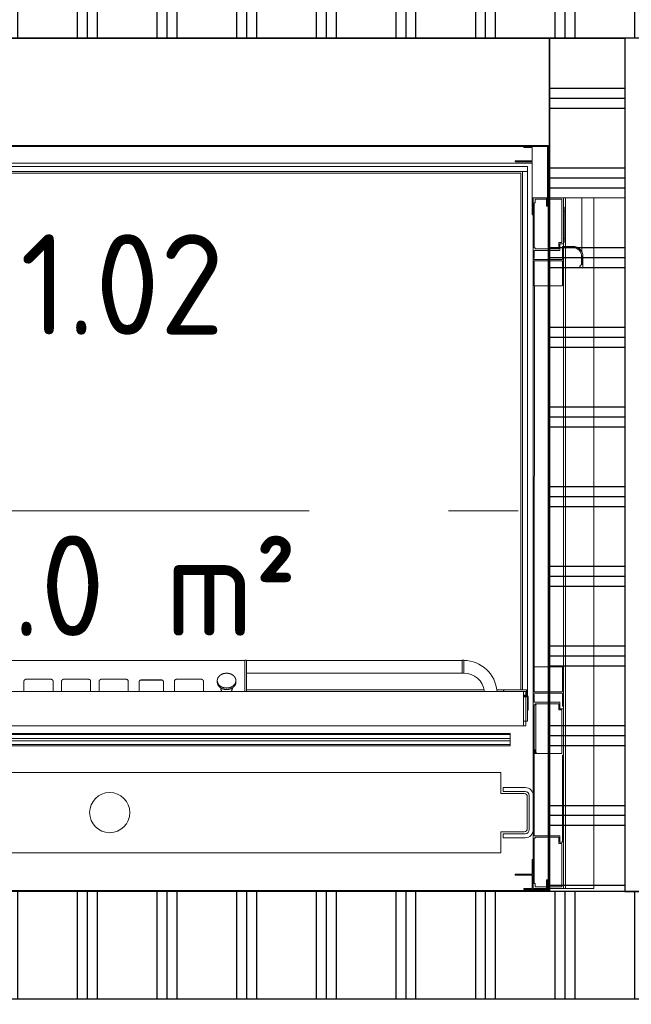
# Model space of a CAD drawing. Header units: millimetres. Extents: x -6345 to 55105, y -2390 to 56062.
# Tile 6 of 14: x 12863 to 14082, y 11867 to 13829. Entities that reach past the tile are written whole.
import ezdxf
from ezdxf.enums import TextEntityAlignment as Align

# ---------------------------------------------------------------- set-up
doc = ezdxf.new("R2010")
doc.units = ezdxf.units.MM
doc.header["$LTSCALE"] = 100
doc.linetypes.add('STYLE_06', pattern=[1.041641, 0.625, -0.208282, 0.069427, -0.138931])
for name, color, linetype, lineweight in [('00 stramien', 8, 'STYLE_06', 18), ('X-BT$23A__RuimteElement', 7, 'Continuous', 0), ('X-BT$23F__RuimteElement', 7, 'Continuous', 0), ('X-BT$23m2_RuimteElement', 7, 'Continuous', 0), ('X-BT$23NR__Ruimtenummer', 1, 'Continuous', 0), ('X-BT$23P__Algemeen', 1, 'Continuous', 0)]:
    doc.layers.add(name, color=color, linetype=linetype, lineweight=lineweight)
for name, color, linetype in [('AC22----_Binnenmuren', 8, 'Continuous'), ('AL22----_Binnenmuren', 2, 'Continuous'), ('AL23----_Vloer-lijnen', 7, 'Continuous'), ('AL66----_Transport', 7, 'Continuous'), ('X-BT$1----_Ruimtegegevens', 7, 'Continuous')]:
    doc.layers.add(name, color=color, linetype=linetype)
doc.layers.add('BL$8-GO--polylijnen', color=10, linetype='Continuous', plot=False)
doc.styles.add('Isocpeur', font='isocpeur.ttf')

# ---------------------------------------------------------------- blocks, each defined once
blk = doc.blocks.new('Ruimtefunctie')
at = {"layer": 'X-BT$23A__RuimteElement', "style": 'Isocpeur', "width": 0.94}
blk.add_attdef('RUIMTEFUNCTIE-A', text='', height=200, dxfattribs=at).set_placement((0, -600), align=Align.MIDDLE_CENTER)
at = {"layer": 'X-BT$23F__RuimteElement', "style": 'Isocpeur', "width": 0.94}
blk.add_attdef('RUIMTEFUNCTIE', text='', height=200, dxfattribs=at).set_placement((0, 300), align=Align.MIDDLE_CENTER)
at = {"layer": 'X-BT$23m2_RuimteElement', "style": 'Isocpeur', "width": 0.94}
blk.add_attdef('RUIMTEFUNCTIE-B', text='', height=200, dxfattribs=at).set_placement((0, 0), align=Align.MIDDLE_CENTER)
at = {"layer": 'X-BT$23NR__Ruimtenummer', "style": 'Isocpeur', "width": 0.94}
blk.add_attdef('RUIMTENUMMER', text='', height=200, dxfattribs=at).set_placement((0, 600), align=Align.MIDDLE_CENTER)
at = {"layer": 'X-BT$23P__Algemeen', "style": 'Isocpeur', "width": 0.94}
blk.add_attdef('PEILMAAT', text='', height=200, dxfattribs=at).set_placement((0, -300), align=Align.MIDDLE_CENTER)

msp = doc.modelspace()

# ---------------------------------------------------------------- hatches: boundary and pattern name
at = {"layer": 'AC22----_Binnenmuren'}
h = msp.add_hatch(dxfattribs=at)
h.set_pattern_fill('PLAST', color=256, scale=25, angle=90, style=0)
h.paths.add_polyline_path([(14677, 13792), (12155, 13792), (12155, 13942), (14677, 13942)])
h = msp.add_hatch(dxfattribs=at)
h.set_pattern_fill('PLAST', color=256, scale=25, style=0)
h.paths.add_polyline_path([(14069, 13792), (13919, 13792), (13919, 12092), (14069, 12092)])
h = msp.add_hatch(dxfattribs=at)
h.set_pattern_fill('PLAST', color=256, scale=25, angle=90, style=0)
h.paths.add_polyline_path([(14915, 12092), (12155, 12092), (12155, 11878), (14915, 11878)])

# ---------------------------------------------------------------- linework, layer by layer
at = {"layer": '00 stramien', "linetype": 'STYLE_06', "lineweight": 5, "ltscale": 20}
msp.add_line((55105, 12850.2), (-5895.5, 12850.2), dxfattribs=at)
at = {"layer": 'AL22----_Binnenmuren'}
for points in [[(14677, 13792), (12155, 13792), (12155, 13942), (14677, 13942)], [(13919, 13792), (14069, 13792), (14069, 12092), (13919, 12092)], [(14915, 12092), (12155, 12092), (12155, 11878), (14915, 11878)]]:
    msp.add_lwpolyline(points, close=True, dxfattribs=at)
at = {"layer": 'AL23----_Vloer-lijnen', "linetype": 'Continuous', "lineweight": 5, "ltscale": 20}
msp.add_line((14069, 12092), (14069, 13792), dxfattribs=at)
at = {"layer": 'AL66----_Transport', "lineweight": 0, "ltscale": 20}
for p, q in [((13916, 13578), (12168, 13578)), ((13868.5, 13576), (12215.5, 13576)), ((13867.5, 13575), (13867.5, 13574.2)), ((13867.5, 13575), (13867.5, 13574.2)), ((13867.7, 13574), (13884.3, 13574)), ((13867.7, 13574), (13884.3, 13574)), ((13868.5, 13576), (13914, 13576)), ((13914, 13576), (13868.5, 13576)), ((13914, 13576), (13868.5, 13576)), ((13914, 13576), (13868.5, 13576)), ((13914, 13576), (13868.5, 13576)), ((13884.5, 13573.8), (13884.5, 13547.7)), ((13884.5, 13573.8), (13884.5, 13547.7)), ((13916, 13576), (13914, 13576)), ((13915, 13558), (13915, 13575)), ((13915, 13558), (13915, 13575)), ((13916, 13576), (13916, 13578)), ((13916, 13576), (13916, 13578)), ((13916, 12094.2), (13916, 13575.8)), ((13916, 13575.8), (13918, 13575.8)), ((13916, 13575.8), (13918, 13575.8)), ((13918, 12094.2), (13918, 13575.8)), ((13915, 13458), (13915, 13558)), ((13915, 13458), (13915, 13558)), ((12201, 13543), (13883, 13543)), ((13875, 13536), (12209, 13536)), ((13850.5, 13547.3), (13850.5, 13546.5)), ((13850.5, 13547.3), (13850.5, 13546.5)), ((13884.3, 13547.5), (13850.7, 13547.5)), ((13884.3, 13547.5), (13850.7, 13547.5)), ((13851.5, 13545.5), (13859.8, 13545.5)), ((13851.5, 13545.5), (13859.8, 13545.5)), ((13861.2, 13545.5), (13884.3, 13545.5)), ((13861.2, 13545.5), (13884.3, 13545.5)), ((13875, 13536), (13875, 13533)), ((13875, 13536), (13875, 13533)), ((13875, 13529), (13875, 13533)), ((13875, 13529), (13875, 13533)), ((13884.5, 13545.3), (13884.5, 13531.2)), ((13884.5, 13545.3), (13884.5, 13531.2)), ((13865, 13526), (12219, 13526)), ((13862, 13523), (12222, 13523)), ((13862, 13523), (13862, 13515.8)), ((13862, 13523), (13862, 13515.8)), ((13862, 12493.8), (13862, 13515.8)), ((13865, 13526), (13865, 13520)), ((13865, 13526), (13875, 13526)), ((13865, 13526), (13865, 13520)), ((13865, 13526), (13875, 13526)), ((13865, 12493.8), (13865, 13520)), ((13875, 13529), (13875, 13526)), ((13875, 13529), (13875, 13526)), ((13875, 13526), (13875, 13520)), ((13875, 13526), (13875, 13520)), ((13875, 12482.4), (13875, 13520)), ((13884.5, 13531.2), (13884.5, 13455.2)), ((13886.5, 13473.8), (13886.5, 13474.1)), ((13886.5, 13473.8), (13886.5, 13474)), ((13886.7, 13474), (13886.4, 13474)), ((13886.7, 13474), (13886.4, 13474)), ((13886.5, 13465), (13886.5, 13474)), ((13886.5, 13465), (13886.5, 13474)), ((13886.5, 13473.8), (13886.5, 13474)), ((13886.7, 13474), (13886.5, 13474)), ((13886.5, 13439.7), (13886.5, 13473.8)), ((13886.5, 13440.2), (13886.5, 13473.8)), ((13886.5, 13416.2), (13886.5, 13473.8)), ((13886.5, 13473.8), (13886.5, 13354.2)), ((13886.5, 13440.2), (13886.5, 13473.8)), ((13886.7, 13474), (13912.8, 13474)), ((13886.7, 13474), (13912.8, 13474)), ((13886.7, 13474), (13914.8, 13474)), ((13946.3, 13474), (13886.7, 13474)), ((13886.7, 13474), (13914, 13474)), ((13886.7, 13474), (13914, 13474)), ((13886.7, 13474), (13914, 13474)), ((13888.5, 13374.2), (13888.5, 13463.8)), ((13888.7, 13464), (13890.3, 13464)), ((13890.5, 13464.2), (13890.5, 13470.8)), ((13890.7, 13471), (13943.3, 13471)), ((13913, 13473.8), (13913, 13457.2)), ((13913, 13473.8), (13913, 13457.2)), ((13913.2, 13457), (13914, 13457)), ((13913.2, 13457), (13914, 13457)), ((13943.5, 13470.8), (13943.5, 13384.7)), ((13946.5, 13474), (13946.3, 13474)), ((13946.5, 13474), (13946.5, 13473.8)), ((13947.5, 13474), (13946.5, 13474)), ((13946.5, 13382.2), (13946.5, 13473.8)), ((13946.5, 13455), (13948, 13455)), ((13947.5, 13474), (13950, 13474)), ((13948, 13455), (13948, 13385)), ((13950, 13474), (13950.5, 13474)), ((13950.5, 13474), (13950.5, 13445)), ((13950.5, 13474), (13962.5, 13474)), ((13962.5, 13474), (13963, 13474)), ((13963, 13474), (13970, 13474)), ((13970, 13474), (13970.5, 13474)), ((13970.5, 13474), (13982.5, 13474)), ((13982.5, 13474), (13983, 13474)), ((13983, 13474), (13983, 13366.7)), ((13983, 13474), (13997.5, 13474)), ((13997.5, 13474), (14006.1, 13474)), ((14007.5, 13474), (14006.1, 13474)), ((14007.5, 13474), (14007.5, 12098)), ((13884.5, 13453.8), (13884.5, 13441)), ((13884.5, 13453.8), (13884.5, 13441)), ((13885.5, 13440), (13886.3, 13440)), ((13885.5, 13440), (13886.3, 13440)), ((13948, 13447), (13948.5, 13447)), ((13950.5, 13439), (13950.5, 13445)), ((13950.5, 13439), (13950.5, 13401)), ((13950.5, 13395), (13950.5, 13401)), ((13937.5, 13384.3), (13937.5, 13372.2)), ((13943.3, 13384.5), (13937.7, 13384.5)), ((13939.5, 13369.2), (13939.5, 13381.8)), ((13939.7, 13382), (13946.3, 13382)), ((13944.5, 13376.8), (13944.5, 13351.2)), ((13965.5, 13377), (13944.7, 13377)), ((13946.5, 13385), (13948, 13385)), ((13946.5, 13382.2), (13946.5, 13377)), ((13946.5, 13381.8), (13946.5, 13377)), ((13948, 13393), (13948.5, 13393)), ((13950.5, 13395), (13950.5, 13377)), ((13888.5, 13354.2), (13888.5, 13368.8)), ((13890.3, 13374), (13888.7, 13374)), ((13888.7, 13369), (13939.3, 13369)), ((13890.5, 13372.2), (13890.5, 13373.8)), ((13937.3, 13372), (13890.7, 13372)), ((13946.5, 13291.2), (13946.5, 13372.5)), ((13948.5, 13374.5), (13965.5, 13374.5)), ((13950.5, 13374.5), (13950.5, 12098)), ((13982.5, 13361.2), (13982.5, 13340.1)), ((13983, 13357), (13983, 13341)), ((13985.5, 13337), (13985.5, 13357)), ((13886.5, 13354.2), (13886.5, 13353.8)), ((13886.5, 13353.8), (13886.5, 13350.8)), ((13887.5, 13353.8), (13886.5, 13353.8)), ((13886.5, 13350.8), (13886.5, 13268.9)), ((13944.3, 13351), (13886.7, 13351)), ((13887.5, 13353.8), (13888.5, 13353.8)), ((13888.5, 13353.8), (13888.5, 13354.2)), ((13888.5, 13298.7), (13888.5, 13347.8)), ((13888.7, 13348), (13944.3, 13348)), ((13944.5, 13347.8), (13944.5, 13298.7)), ((13888.5, 12539.3), (13888.7, 13298.5)), ((13944.3, 13298.5), (13888.7, 13298.5)), ((13946.5, 12567.8), (13946.5, 13291.2)), ((13886.5, 13268.9), (13886.5, 12566.3)), ((13311.5, 12551.5), (13311.5, 12552.6)), ((13314.5, 12552.6), (13311.5, 12552.6)), ((13314.5, 12551.5), (13314.5, 12552.6)), ((13745, 12526.6), (13745, 12552.6)), ((13745, 12552.6), (13748, 12552.6)), ((13748, 12552.6), (13748, 12526.6)), ((13886.5, 12566.3), (13886.5, 12487.2)), ((13946.5, 12547.2), (13946.5, 12567.8)), ((13311.5, 12552.1), (12772.5, 12552.1)), ((13311.5, 12548.8), (13311.5, 12551.5)), ((13311.5, 12544.1), (13311.5, 12548.8)), ((13311.5, 12539.6), (13311.5, 12544.1)), ((13311.5, 12539.6), (13311.5, 12528.5)), ((13745, 12552.1), (13314.5, 12552.1)), ((13314.5, 12548.8), (13314.5, 12551.5)), ((13314.5, 12544.1), (13314.5, 12548.8)), ((13314.5, 12539.6), (13314.5, 12544.1)), ((13314.5, 12539.6), (13314.5, 12528.5)), ((13888.5, 12490.2), (13888.5, 12539.3)), ((13888.7, 12539.5), (13944.3, 12539.5)), ((13944.5, 12539.3), (13944.5, 12490.2)), ((13946.5, 12461.2), (13946.5, 12546.8)), ((12876, 12514.8), (12924, 12514.8)), ((12951, 12514.8), (12999, 12514.8)), ((13026, 12514.8), (13074, 12514.8)), ((13104.9, 12513.3), (13145.1, 12513.3)), ((13105, 12513.2), (13145, 12513.2)), ((13176, 12514.8), (13224, 12514.8)), ((13311.5, 12528.5), (13311.5, 12527.3)), ((13311.5, 12527.3), (13311.5, 12490.6)), ((13314.5, 12528.5), (13314.5, 12527.3)), ((13314.5, 12527.3), (13314.5, 12490.6)), ((13745, 12527.1), (13314.5, 12527.1)), ((13745, 12526.6), (13748, 12526.6)), ((12871, 12490.6), (12871, 12510.8)), ((12929, 12510.8), (12929, 12490.6)), ((12946, 12490.6), (12946, 12510.8)), ((13004, 12510.8), (13004, 12490.6)), ((13021, 12490.6), (13021, 12510.8)), ((13079, 12510.8), (13079, 12490.6)), ((13100.9, 12490.6), (13100.9, 12510.1)), ((13101, 12490.6), (13101, 12510)), ((13149, 12510), (13149, 12490.6)), ((13149.1, 12510.1), (13149.1, 12490.6)), ((13171, 12490.6), (13171, 12510.8)), ((13229, 12510.8), (13229, 12490.6)), ((13256.5, 12512), (13256.5, 12509)), ((13264, 12495), (13263.5, 12495)), ((13264, 12495.7), (13264, 12497.1)), ((13286, 12495.7), (13286, 12497.1)), ((13286.5, 12495), (13286, 12495)), ((13293.5, 12512), (13293.5, 12509)), ((13788.7, 12493.8), (13314.5, 12493.8)), ((13827, 12493.8), (13814, 12493.8)), ((13827, 12490.6), (13827, 12493.8)), ((13828, 12493.8), (13828, 12490.6)), ((13873.1, 12493.8), (13828, 12493.8)), ((13873.1, 12483.3), (13873.1, 12493.8)), ((13873.1, 12483.3), (13873.1, 12493.8)), ((13872, 12490.6), (12217, 12490.6)), ((13264.7, 12492.5), (13264.2, 12492.5)), ((13285.8, 12492.5), (13285.3, 12492.5)), ((13867, 12490), (13867, 12490.6)), ((13867, 12488.5), (13867, 12490)), ((13867, 12486.3), (13867, 12488.5)), ((13867, 12481.7), (13867, 12486.3)), ((13867, 12483), (13868, 12483)), ((13867, 12481.7), (13867, 12422.3)), ((13867, 12481.5), (13868, 12481.5)), ((13867, 12480), (13874.9, 12480)), ((13867, 12479.5), (13875, 12479.5)), ((13868, 12483), (13868, 12481.5)), ((13868, 12483), (13873.1, 12483)), ((13868, 12481.5), (13873.1, 12481.5)), ((13872, 12490.6), (13872, 12490)), ((13872, 12490), (13872, 12488.5)), ((13872, 12488.5), (13872, 12486.3)), ((13872, 12486.3), (13872, 12481.7)), ((13872, 12483), (13873.1, 12483)), ((13872, 12422.3), (13872, 12481.7)), ((13872, 12481.5), (13873.1, 12481.5)), ((13874.9, 12480), (13872, 12480)), ((13875, 12479.5), (13872, 12479.5)), ((13873.1, 12483), (13873.1, 12483.3)), ((13873.1, 12483), (13873.1, 12483.3)), ((13875, 12453), (13875, 12479.6)), ((13875, 12453), (13875, 12479.6)), ((13875, 12431.5), (13875, 12479.5)), ((13875, 12431.5), (13875, 12479.5)), ((13876.5, 12479.6), (13876.5, 12453)), ((13876.5, 12479.6), (13876.5, 12453)), ((13886.5, 12487.2), (13886.5, 12484.2)), ((13886.5, 12484.2), (13886.5, 12483.8)), ((13886.5, 12484.2), (13887.5, 12484.2)), ((13886.5, 12483.8), (13886.5, 12364.2)), ((13886.7, 12487), (13944.3, 12487)), ((13888.3, 12484), (13886.7, 12484)), ((13888.5, 12484.2), (13887.5, 12484.2)), ((13888.5, 12483.8), (13888.5, 12484.2)), ((13888.5, 12469.2), (13888.5, 12483.8)), ((13944.3, 12490), (13888.7, 12490)), ((13944.5, 12486.8), (13944.5, 12461.2)), ((13888.5, 12374.2), (13888.5, 12463.8)), ((13939.3, 12469), (13888.7, 12469)), ((13888.7, 12464), (13890.3, 12464)), ((13890.5, 12464.2), (13890.5, 12465.8)), ((13890.7, 12466), (13937.3, 12466)), ((13891.5, 12370), (13891.5, 12463)), ((13937.5, 12465.8), (13937.5, 12453.7)), ((13939.5, 12456.2), (13939.5, 12468.8)), ((13946.3, 12456), (13939.7, 12456)), ((13944.7, 12461), (13946.3, 12461)), ((13946.5, 12461.2), (13946.5, 12455.8)), ((13946.5, 12461.2), (13946.5, 12456.2)), ((13946.5, 12364.2), (13946.5, 12455.8)), ((13876.5, 12453), (13875, 12453)), ((13876.5, 12453), (13875, 12453)), ((13937.7, 12453.5), (13943.3, 12453.5)), ((13943.5, 12453.3), (13943.5, 12367.2)), ((13872, 12421.8), (12217, 12421.8)), ((13867, 12431.5), (13875, 12431.5)), ((13867, 12421.8), (13867, 12422.3)), ((13875, 12431.5), (13872, 12431.5)), ((13872, 12422.3), (13872, 12421.8)), ((12243.5, 12407), (13840.5, 12407)), ((12243.5, 12404.5), (13840.5, 12404.5)), ((12243.5, 12397), (13840.5, 12397)), ((13840.5, 12404.5), (13840.5, 12407)), ((13840.5, 12404.5), (13840.5, 12402.5)), ((13840.5, 12397), (13840.5, 12402.5)), ((13840.5, 12392), (13840.5, 12397)), ((12243.5, 12392), (13840.5, 12392)), ((12243.5, 12384.5), (13840.5, 12384.5)), ((12243.5, 12382), (13840.5, 12382)), ((13840.5, 12386.5), (13840.5, 12392)), ((13840.5, 12386.5), (13840.5, 12384.5)), ((13840.5, 12382), (13840.5, 12384.5)), ((13886.5, 12364.2), (13886.5, 12217.8)), ((13888.5, 12203.2), (13888.5, 12374)), ((13890.3, 12374), (13888.7, 12374)), ((13890.5, 12367.2), (13890.5, 12373.8)), ((13943.3, 12367), (13890.7, 12367)), ((13946.5, 12363.5), (13945, 12363.5)), ((13945, 12363.5), (13945, 12190.5)), ((13946.5, 12364.2), (13946.5, 12363.5)), ((13946.5, 12190.5), (13946.5, 12363.5)), ((12262.5, 12329.1), (13821.5, 12329.1)), ((13821.5, 12329.1), (13821.5, 12287.1)), ((13870.5, 12299.1), (13826.5, 12299.1)), ((13826.5, 12299.1), (13826.5, 12291.1)), ((13821.5, 12287.1), (13868.5, 12287.1)), ((13826.5, 12291.1), (13870.5, 12291.1)), ((13874.5, 12281.1), (13874.5, 12217.1)), ((13874.5, 12217.1), (13874.5, 12281.1)), ((13878.5, 12215.1), (13878.5, 12283.1)), ((13878.5, 12215.1), (13878.5, 12283.1)), ((13886.5, 12215.1), (13886.5, 12283.1)), ((13886.5, 12215.1), (13886.5, 12283.1)), ((13868.5, 12211.1), (13821.5, 12211.1)), ((13821.5, 12211.1), (13821.5, 12169.1)), ((13826.5, 12207.1), (13826.5, 12199.1)), ((13870.5, 12207.1), (13826.5, 12207.1)), ((13886.5, 12217.8), (13886.5, 12098.2)), ((13939.3, 12203), (13888.7, 12203)), ((13890.5, 12198.2), (13890.5, 12199.8)), ((13890.7, 12200), (13937.3, 12200)), ((13937.5, 12199.8), (13937.5, 12187.7)), ((13939.5, 12190.2), (13939.5, 12202.8)), ((13826.5, 12199.1), (13870.5, 12199.1)), ((13888.5, 12108.2), (13888.5, 12197.8)), ((13888.7, 12198), (13890.3, 12198)), ((13937.7, 12187.5), (13943.3, 12187.5)), ((13946.3, 12190), (13939.7, 12190)), ((13943.5, 12187.3), (13943.5, 12101.2)), ((13945, 12190.5), (13946.5, 12190.5)), ((13946.5, 12190.5), (13946.5, 12189.8)), ((13946.5, 12098.2), (13946.5, 12189.8)), ((13821.5, 12169.1), (12262.5, 12169.1)), ((13884.5, 12142.2), (13884.5, 12155)), ((13884.5, 12155), (13884.5, 12142.2)), ((13884.5, 12126.7), (13884.5, 12140.8)), ((13884.5, 12140.8), (13884.5, 12126.7)), ((13885.5, 12156), (13886.3, 12156)), ((13886.3, 12156), (13885.5, 12156)), ((13886.5, 12155.8), (13886.5, 12098.2)), ((13886.5, 12098.2), (13886.5, 12155.8)), ((13850.5, 12124.7), (13850.5, 12125.5)), ((13850.5, 12125.5), (13850.5, 12124.7)), ((13884.3, 12124.5), (13850.7, 12124.5)), ((13850.7, 12124.5), (13884.3, 12124.5)), ((13851.5, 12126.5), (13859.8, 12126.5)), ((13859.8, 12126.5), (13851.5, 12126.5)), ((13860, 12126.3), (13861, 12126.3)), ((13861.2, 12126.5), (13884.3, 12126.5)), ((13884.3, 12126.5), (13861.2, 12126.5)), ((13884.5, 12098.2), (13884.5, 12124.3)), ((13884.5, 12124.3), (13884.5, 12098.2)), ((13890.3, 12108), (13888.7, 12108)), ((13890.5, 12101.2), (13890.5, 12107.8)), ((13913, 12098.2), (13913, 12114.8)), ((13913.2, 12115), (13914, 12115)), ((13915, 12114), (13915, 12097)), ((12168, 12094), (13916, 12094)), ((12168, 12092), (13916, 12092)), ((13867.5, 12097), (13867.5, 12097.8)), ((13867.5, 12097.8), (13867.5, 12097)), ((13867.7, 12098), (13884.3, 12098)), ((13884.3, 12098), (13867.7, 12098)), ((13914, 12096), (13868.5, 12096)), ((13868.5, 12096), (13914, 12096)), ((13886.7, 12098), (13912.8, 12098)), ((13914.8, 12098), (13886.7, 12098)), ((13886.7, 12098), (13946.3, 12098)), ((13943.3, 12101), (13890.7, 12101)), ((13915, 12097), (13915, 12097.8)), ((13916, 12098), (13916, 12094.2)), ((13916, 12094.2), (13918, 12094.2)), ((13916, 12094.2), (13918, 12094.2)), ((13916, 12092), (13916, 12094)), ((13916, 12094), (13916, 12092)), ((13918, 12098), (13918, 12094.2)), ((13946.3, 12098), (13946.5, 12098)), ((13946.5, 12098.2), (13946.5, 12098)), ((13946.5, 12098), (13947.5, 12098)), ((13950, 12098), (13947.5, 12098)), ((13950.5, 12098), (13950, 12098)), ((13962.5, 12098), (13950.5, 12098)), ((13963, 12098), (13962.5, 12098)), ((13970, 12098), (13963, 12098)), ((13970.5, 12098), (13970, 12098)), ((13982.5, 12098), (13970.5, 12098)), ((13983, 12098), (13982.5, 12098)), ((13997.5, 12098), (13983, 12098)), ((14006.1, 12098), (13997.5, 12098)), ((14006.1, 12098), (14007.5, 12098))]:
    msp.add_line(p, q, dxfattribs=at)
at = {"layer": 'AL66----_Transport', "linetype": 'Continuous', "lineweight": 5}
msp.add_lwpolyline([(13919, 13474), (14069, 13474), (14069, 12092), (13919, 12092)], close=True, dxfattribs=at)
at = {"layer": 'AL66----_Transport', "lineweight": 0}
msp.add_circle((13042, 12249.1), 40, dxfattribs=at)
for centre, radius, start, end in [((13868.5, 13575), 1, 90, 180), ((13868.5, 13575), 1, 90, 180), ((13867.7, 13574.2), 0.2, 180, 270), ((13867.7, 13574.2), 0.2, 180, 270), ((13884.3, 13573.8), 0.2, 0, 90), ((13884.3, 13573.8), 0.2, 0, 90), ((13914, 13575), 1, 0, 90), ((13914, 13575), 1, 0, 90), ((13850.7, 13547.3), 0.2, 90, 180), ((13850.7, 13547.3), 0.2, 90, 180), ((13851.5, 13546.5), 1, 180, 270), ((13851.5, 13546.5), 1, 180, 270), ((13859.8, 13545.7), 0.2, 270, 343.3985), ((13859.8, 13545.7), 0.2, 270, 343.3985), ((13860.5, 13545.5), 0.5, 16.6015, 163.3985), ((13860.5, 13545.5), 0.5, 16.6015, 163.3985), ((13861.2, 13545.7), 0.2, 196.6015, 270), ((13861.2, 13545.7), 0.2, 196.6015, 270), ((13884.3, 13547.7), 0.2, 270, 0), ((13884.3, 13547.7), 0.2, 270, 0), ((13884.3, 13545.3), 0.2, 0, 90), ((13884.3, 13545.3), 0.2, 0, 90), ((13914, 13475), 1, 270, 0), ((13914, 13475), 1, 270, 0), ((13914, 13475), 1, 270, 0), ((13884.7, 13455.2), 0.2, 180, 253.3985), ((13884.7, 13455.2), 0.2, 180, 253.3985), ((13884.5, 13454.5), 0.5, 286.6015, 73.3985), ((13884.5, 13454.5), 0.5, 286.6015, 73.3985), ((13886.7, 13473.8), 0.2, 90, 180), ((13886.7, 13473.8), 0.2, 90, 180), ((13886.7, 13473.8), 0.2, 90, 180), ((13886.7, 13473.8), 0.2, 90, 180), ((13886.7, 13473.8), 0.2, 90, 180), ((13886.7, 13473.8), 0.2, 90, 180), ((13886.7, 13473.8), 0.2, 90, 180), ((13888.7, 13463.8), 0.2, 90, 180), ((13890.3, 13464.2), 0.2, 270, 0), ((13890.7, 13470.8), 0.2, 90, 180), ((13912.8, 13473.8), 0.2, 0, 90), ((13912.8, 13473.8), 0.2, 0, 90), ((13913.2, 13457.2), 0.2, 180, 270), ((13913.2, 13457.2), 0.2, 180, 270), ((13914, 13458), 1, 270, 0), ((13914, 13458), 1, 270, 0), ((13943.3, 13470.8), 0.2, 0, 90), ((13946.3, 13473.8), 0.2, 0, 90), ((13884.7, 13453.8), 0.2, 106.6015, 180), ((13884.7, 13453.8), 0.2, 106.6015, 180), ((13885.5, 13441), 1, 180, 270), ((13885.5, 13441), 1, 180, 270), ((13886.3, 13440.2), 0.2, 270, 0), ((13886.3, 13440.2), 0.2, 270, 0), ((13948.5, 13445), 2, 0, 90), ((13886.3, 13416.2), 0.2, 270, 0), ((13937.7, 13384.3), 0.2, 90, 180), ((13939.7, 13381.8), 0.2, 90, 180), ((13943.3, 13384.7), 0.2, 270, 0), ((13944.7, 13376.8), 0.2, 90, 180), ((13946.3, 13382.2), 0.2, 270, 0), ((13948.5, 13395), 2, 270, 0), ((13965.5, 13357), 20, 0, 90), ((13888.7, 13374.2), 0.2, 180, 270), ((13888.7, 13368.8), 0.2, 90, 180), ((13890.3, 13373.8), 0.2, 0, 90), ((13890.7, 13372.2), 0.2, 180, 270), ((13937.3, 13372.2), 0.2, 270, 0), ((13939.3, 13369.2), 0.2, 270, 0), ((13948.5, 13372.5), 2, 90, 180), ((13965.5, 13357), 17.5, 0, 90), ((13886.7, 13350.8), 0.2, 90, 180), ((13888.7, 13347.8), 0.2, 90, 180), ((13944.3, 13351.2), 0.2, 270, 0), ((13944.3, 13347.8), 0.2, 0, 90), ((13982.5, 13337), 3, 97.1808, 0), ((13982, 13341), 1, 277.1808, 0), ((13888.7, 13298.7), 0.2, 180, 270), ((13748, 12485.6), 66.5, 4.3552, 90), ((13888.7, 12539.3), 0.2, 90, 180), ((13944.3, 12539.3), 0.2, 0, 90), ((13748, 12485.6), 41.5, 6.9895, 90), ((13873.1, 12479.6), 3.45, 0, 90), ((13873.1, 12479.6), 3.45, 0, 90), ((13873.1, 12479.6), 1.95, 0, 90), ((13873.1, 12479.6), 1.95, 0, 90), ((13886.7, 12487.2), 0.2, 180, 270), ((13886.7, 12483.8), 0.2, 90, 180), ((13888.3, 12483.8), 0.2, 0, 90), ((13888.7, 12490.2), 0.2, 180, 270), ((13944.3, 12490.2), 0.2, 270, 0), ((13944.3, 12486.8), 0.2, 0, 90), ((13888.7, 12469.2), 0.2, 180, 270), ((13888.7, 12463.8), 0.2, 90, 180), ((13890.3, 12464.2), 0.2, 270, 0), ((13890.7, 12465.8), 0.2, 90, 180), ((13894.5, 12463), 3, 90, 180), ((13937.3, 12465.8), 0.2, 0, 90), ((13939.3, 12468.8), 0.2, 0, 90), ((13939.7, 12456.2), 0.2, 180, 270), ((13944.7, 12461.2), 0.2, 180, 270), ((13946.3, 12461.2), 0.2, 270, 0), ((13946.3, 12455.8), 0.2, 0, 90), ((13937.7, 12453.7), 0.2, 180, 270), ((13943.3, 12453.3), 0.2, 0, 90), ((13841.4, 12407.5), 0.2, 90, 94), ((13888.7, 12374.2), 0.2, 180, 270), ((13890.3, 12373.8), 0.2, 0, 90), ((13890.7, 12367.2), 0.2, 180, 270), ((13894.5, 12370), 3, 180, 270), ((13943.3, 12367.2), 0.2, 270, 0), ((13870.5, 12283.1), 16, 0, 90), ((13870.5, 12283.1), 16, 0, 90), ((13868.5, 12281.1), 6, 0, 90), ((13868.5, 12281.1), 6, 0, 90), ((13870.5, 12283.1), 8, 0, 90), ((13870.5, 12283.1), 8, 0, 90), ((13868.5, 12217.1), 6, 270, 0), ((13868.5, 12217.1), 6, 270, 0), ((13870.5, 12215.1), 8, 270, 0), ((13870.5, 12215.1), 16, 270, 0), ((13870.5, 12215.1), 16, 270, 0), ((13870.5, 12215.1), 8, 270, 0), ((13888.7, 12203.2), 0.2, 180, 270), ((13890.7, 12199.8), 0.2, 90, 180), ((13937.3, 12199.8), 0.2, 0, 90), ((13939.3, 12202.8), 0.2, 0, 90), ((13888.7, 12197.8), 0.2, 90, 180), ((13890.3, 12198.2), 0.2, 270, 0), ((13937.7, 12187.7), 0.2, 180, 270), ((13939.7, 12190.2), 0.2, 180, 270), ((13943.3, 12187.3), 0.2, 0, 90), ((13946.3, 12189.8), 0.2, 0, 90), ((13885.5, 12155), 1, 90, 180), ((13885.5, 12155), 1, 90, 180), ((13884.7, 12142.2), 0.2, 180, 253.3985), ((13884.7, 12142.2), 0.2, 180, 253.3985), ((13884.7, 12140.8), 0.2, 106.6015, 180), ((13884.7, 12140.8), 0.2, 106.6015, 180), ((13884.5, 12141.5), 0.5, 286.6015, 73.3985), ((13884.5, 12141.5), 0.5, 286.6015, 73.3985), ((13886.3, 12155.8), 0.2, 0, 90), ((13886.3, 12155.8), 0.2, 0, 90), ((13851.5, 12125.5), 1, 90, 180), ((13851.5, 12125.5), 1, 90, 180), ((13850.7, 12124.7), 0.2, 180, 270), ((13850.7, 12124.7), 0.2, 180, 270), ((13859.8, 12126.3), 0.2, 16.6015, 90), ((13859.8, 12126.3), 0.2, 16.6015, 90), ((13860.5, 12126.5), 0.5, 196.6015, 343.3985), ((13860.5, 12126.5), 0.5, 196.6015, 343.3985), ((13861.2, 12126.3), 0.2, 90, 163.3985), ((13861.2, 12126.3), 0.2, 90, 163.3985), ((13884.3, 12126.7), 0.2, 270, 0), ((13884.3, 12126.7), 0.2, 270, 0), ((13884.3, 12124.3), 0.2, 0, 90), ((13884.3, 12124.3), 0.2, 0, 90), ((13888.7, 12108.2), 0.2, 180, 270), ((13890.3, 12107.8), 0.2, 0, 90), ((13890.7, 12101.2), 0.2, 180, 270), ((13913.2, 12114.8), 0.2, 90, 180), ((13914, 12114), 1, 0, 90), ((13943.3, 12101.2), 0.2, 270, 0), ((13867.7, 12097.8), 0.2, 90, 180), ((13867.7, 12097.8), 0.2, 90, 180), ((13868.5, 12097), 1, 180, 270), ((13868.5, 12097), 1, 180, 270), ((13884.3, 12098.2), 0.2, 270, 0), ((13884.3, 12098.2), 0.2, 270, 0), ((13886.7, 12098.2), 0.2, 180, 270), ((13886.7, 12098.2), 0.2, 180, 270), ((13886.7, 12098.2), 0.2, 180, 270), ((13912.8, 12098.2), 0.2, 270, 0), ((13914, 12097), 1, 270, 0), ((13914, 12097), 1, 270, 0), ((13914.8, 12097.8), 0.2, 0, 90), ((13946.3, 12098.2), 0.2, 270, 0)]:
    msp.add_arc(centre, radius, start, end, dxfattribs=at)
for points, knots in [([(12876, 12514.8), (12875.5, 12514.8), (12874.6, 12514.7), (12873.6, 12514.3), (12872.8, 12513.9), (12872.5, 12513.6), (12872.1, 12513.4), (12871.6, 12512.7), (12871.2, 12512), (12871, 12511.2), (12871, 12510.8)], [0, 0, 0, 1, 2, 3, 4, 4, 5, 6, 7, 8, 8, 8]), ([(12951, 12514.8), (12950.5, 12514.8), (12949.6, 12514.7), (12948.6, 12514.3), (12947.8, 12513.9), (12947.5, 12513.6), (12947.1, 12513.4), (12946.6, 12512.7), (12946.2, 12512), (12946, 12511.2), (12946, 12510.8)], [0, 0, 0, 1, 2, 3, 4, 4, 5, 6, 7, 8, 8, 8]), ([(13026, 12514.8), (13025.5, 12514.8), (13024.6, 12514.7), (13023.6, 12514.3), (13022.8, 12513.9), (13022.5, 12513.6), (13022.1, 12513.4), (13021.6, 12512.7), (13021.2, 12512), (13021, 12511.2), (13021, 12510.8)], [0, 0, 0, 1, 2, 3, 4, 4, 5, 6, 7, 8, 8, 8]), ([(13104.9, 12513.3), (13104.6, 12513.3), (13103.8, 12513.2), (13103.1, 12513), (13102.4, 12512.6), (13102.1, 12512.4), (13101.8, 12512.2), (13101.4, 12511.7), (13101.1, 12511.1), (13100.9, 12510.5), (13100.9, 12510.1)], [0, 0, 0, 1, 2, 3, 4, 4, 5, 6, 7, 8, 8, 8]), ([(13105, 12513.2), (13104.7, 12513.2), (13103.9, 12513.1), (13103.2, 12512.9), (13102.5, 12512.5), (13102.2, 12512.3), (13101.9, 12512.1), (13101.5, 12511.6), (13101.2, 12511), (13101, 12510.4), (13101, 12510)], [0, 0, 0, 1, 2, 3, 4, 4, 5, 6, 7, 8, 8, 8]), ([(13176, 12514.8), (13175.5, 12514.8), (13174.6, 12514.7), (13173.6, 12514.3), (13172.8, 12513.9), (13172.5, 12513.6), (13172.1, 12513.4), (13171.6, 12512.7), (13171.2, 12512), (13171, 12511.2), (13171, 12510.8)], [0, 0, 0, 1, 2, 3, 4, 4, 5, 6, 7, 8, 8, 8]), ([(13293.5, 12512), (13293.5, 12512), (13293.5, 12513.9), (13292.5, 12516.9), (13291.2, 12519.3), (13288.2, 12522.7), (13282.7, 12525.7), (13277.3, 12526.7), (13275, 12526.7), (13272.7, 12526.7), (13267.3, 12525.7), (13263.2, 12523.4), (13260.8, 12521.5), (13257.9, 12518.3), (13256.5, 12513.9), (13256.5, 12512), (13256.5, 12510.2), (13257.5, 12507.1), (13258.8, 12504.7), (13261.8, 12501.3), (13267.3, 12498.3), (13272.7, 12497.3), (13275, 12497.3), (13277.3, 12497.3), (13282.7, 12498.3), (13286.8, 12500.6), (13289.2, 12502.5), (13292.1, 12505.8), (13293.5, 12510.2), (13293.5, 12512)], [0, 0, 0, 0.5, 1, 2, 3, 4, 5, 6, 6, 7, 8, 9, 10, 11, 12, 12, 13, 14, 15, 16, 17, 18, 18, 19, 20, 21, 22, 23, 24, 24, 24]), ([(13256.5, 12509), (13256.5, 12507.3), (13257.3, 12504.6), (13259, 12501.2), (13263, 12497.5), (13268.1, 12495.1), (13272.9, 12494.3), (13275, 12494.3), (13277.1, 12494.3), (13281.9, 12495.1), (13285.8, 12496.9), (13288.1, 12498.5), (13290.1, 12500.4), (13292.4, 12503.4), (13293.5, 12507.3), (13293.5, 12509)], [0, 0, 0, 1, 2, 3, 4, 5, 6, 6, 7, 8, 9, 10, 11, 12, 13, 13, 13])]:
    msp.add_open_spline(points, degree=2, knots=knots, dxfattribs=at)
for points in [[(12929, 12510.8), (12929, 12511.1), (12928.9, 12511.8), (12928.5, 12512.6), (12927.9, 12513.3), (12927.1, 12514), (12926.2, 12514.4), (12925.2, 12514.7), (12924.4, 12514.8), (12924, 12514.8)], [(13004, 12510.8), (13004, 12511.1), (13003.9, 12511.8), (13003.5, 12512.6), (13002.9, 12513.3), (13002.1, 12514), (13001.2, 12514.4), (13000.2, 12514.7), (12999.4, 12514.8), (12999, 12514.8)], [(13079, 12510.8), (13079, 12511.1), (13078.9, 12511.8), (13078.5, 12512.6), (13077.9, 12513.3), (13077.1, 12514), (13076.2, 12514.4), (13075.2, 12514.7), (13074.4, 12514.8), (13074, 12514.8)], [(13149, 12510), (13149, 12510.4), (13148.8, 12511.1), (13148.5, 12511.6), (13148, 12512.2), (13147.4, 12512.6), (13146.7, 12512.9), (13145.7, 12513.2), (13145, 12513.2)], [(13149.1, 12510.1), (13149.1, 12510.5), (13148.9, 12511.2), (13148.6, 12511.8), (13148.1, 12512.3), (13147.5, 12512.7), (13146.8, 12513.1), (13145.8, 12513.3), (13145.1, 12513.3)], [(13229, 12510.8), (13229, 12511.1), (13228.9, 12511.8), (13228.5, 12512.6), (13227.9, 12513.3), (13227.1, 12514), (13226.2, 12514.4), (13225.2, 12514.7), (13224.4, 12514.8), (13224, 12514.8)], [(13101, 12509.3), (13101, 12509.2), (13100.9, 12508.8), (13100.9, 12508.6)], [(13149.1, 12508.6), (13149.1, 12508.8), (13149, 12509.2), (13149, 12509.3)], [(13263.7, 12497.3), (13263.4, 12496.2), (13263.6, 12494.6), (13263.8, 12493.6), (13264.2, 12492.6), (13264.8, 12491.3), (13265.4, 12490.6)], [(13264, 12496.8), (13263.9, 12496.5), (13263.6, 12495.6), (13263.5, 12494.9)], [(13264, 12495.7), (13264, 12495.1), (13264.2, 12493.7), (13264.8, 12492.3), (13265.6, 12491.1), (13266, 12490.6)], [(13284, 12490.6), (13284.4, 12491.1), (13285.2, 12492.3), (13285.8, 12493.7), (13286, 12495.1), (13286, 12495.7)], [(13284.6, 12490.6), (13285.2, 12491.3), (13285.8, 12492.6), (13286.2, 12493.6), (13286.4, 12494.6), (13286.5, 12495.6), (13286.5, 12496.7), (13286.3, 12497.3)], [(13286.5, 12494.9), (13286.4, 12495.6), (13286.1, 12496.5), (13286, 12496.8)]]:
    msp.add_open_spline(points, degree=2, dxfattribs=at)
at = {"layer": 'BL$8-GO--polylijnen'}
for points in [[(12155, 13792), (13919, 13792), (13919, 12092), (12155, 12092)], [(14069, 13792), (14069, 12092), (14915, 12092), (14915, 10635), (16415, 10635), (16415, 12092), (26789, 12092), (26789, 13792)]]:
    msp.add_lwpolyline(points, close=True, dxfattribs=at)

# ---------------------------------------------------------------- block references
at = {"layer": 'X-BT$1----_Ruimtegegevens'}
ref = msp.add_blockref('Ruimtefunctie', (13066.8, 13001.1), dxfattribs=at)
ref.add_attrib('RUIMTENUMMER', '1.02', dxfattribs={"layer": 'X-BT$23NR__Ruimtenummer', "height": 200, "style": 'Isocpeur', "width": 0.94}).set_placement((13066.8, 13301.1), align=Align.MIDDLE_CENTER)
ref.add_attrib('RUIMTEFUNCTIE-B', '3.0 m²', dxfattribs={"layer": 'X-BT$23m2_RuimteElement', "height": 200, "style": 'Isocpeur', "width": 0.94}).set_placement((13066.8, 12701.1), align=Align.MIDDLE_CENTER)

doc.saveas('drawing.dxf')
